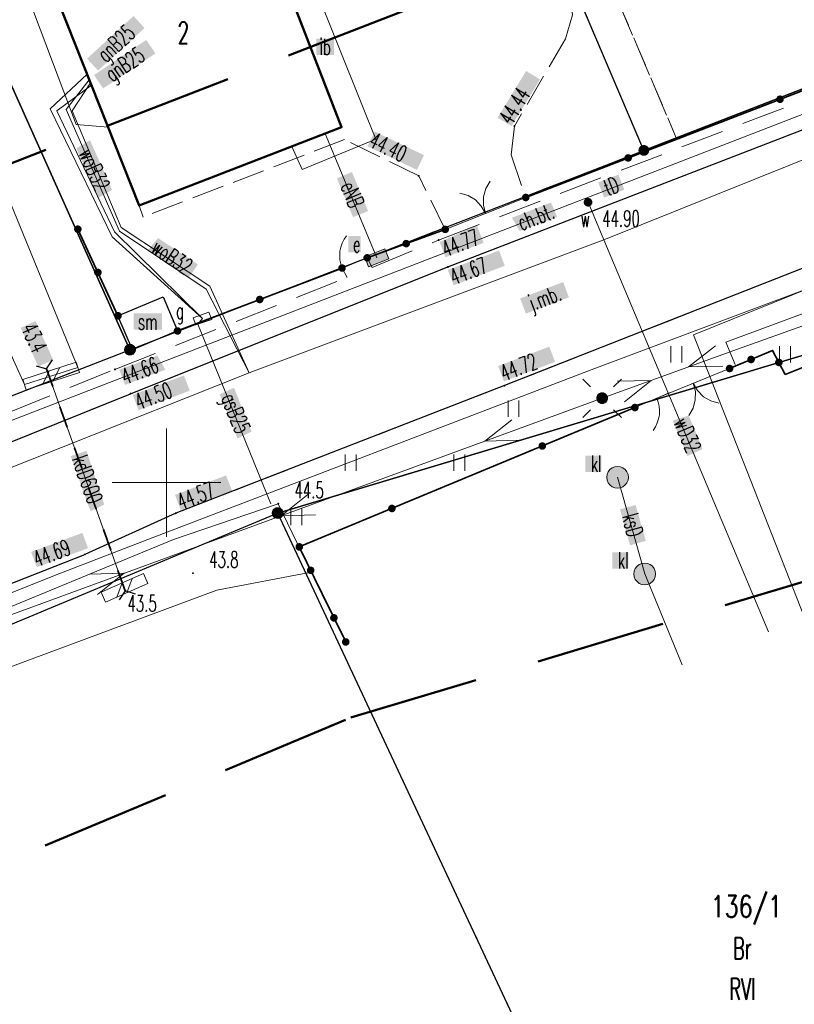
# Model space of a CAD drawing. Header units: millimetres. Extents: x 5507581 to 5508583, y 5765457 to 5766184.
# Tile 48 of 59: x 5508293 to 5508329, y 5765826 to 5765871. Entities that reach past the tile are written whole.
import ezdxf
from ezdxf.enums import TextEntityAlignment as Align

# ---------------------------------------------------------------- set-up
doc = ezdxf.new("R2010")
doc.units = ezdxf.units.MM
for name, pattern in [('PRZER1-1', [2, 1, -1]), ('PRZER2-1', [3, 2, -1]), ('PRZER3-1', [2, 1.5, -0.5]), ('Przerywana 42 __ __ __ __ __ __ __ __ __ __', [3, 2, -1])]:
    doc.linetypes.add(name, pattern=pattern)
doc.layers.get('0').update_dxf_attribs({"lineweight": 18})
for name, color, linetype, lineweight in [('EGBN', 7, 'Continuous', 18), ('EGBN_O', 7, 'Continuous', 18), ('EGBU', 7, 'Continuous', 50), ('EGDE', 122, 'Continuous', 18), ('EGDE_O', 7, 'Continuous', 18), ('EGPG', 7, 'Continuous', 18), ('GUPPRZ_O', 7, 'Continuous', 18), ('OTDI', 7, 'Continuous', 18), ('OTDI_O', 7, 'Continuous', 18), ('OTDM', 7, 'Continuous', 25), ('OTDM_O', 7, 'Continuous', 25), ('OTDN', 7, 'Continuous', 18), ('OTKC', 7, 'Continuous', 30), ('OTKC_O', 7, 'Continuous', 18), ('OTKJ', 7, 'Continuous', 30), ('OTKJ_O', 7, 'Continuous', 18), ('OTKK', 7, 'Continuous', 30), ('OTKR', 7, 'Continuous', 18), ('OTKU', 7, 'Continuous', 18), ('OTKZ', 7, 'Continuous', 25), ('OTOB', 7, 'Continuous', 18), ('OTOF', 7, 'Continuous', 18), ('OTOO', 7, 'Continuous', 35), ('OTRN', 7, 'Continuous', 13), ('OTRN_O', 7, 'Continuous', 13), ('OTRS', 7, 'Continuous', 13), ('OTRS_O', 7, 'Continuous', 13), ('OTZT', 7, 'Continuous', 18), ('Ramka sekcyjna', 7, 'Continuous', 18), ('SUEO', 7, 'Continuous', 18), ('ZAKRES', 24, 'Przerywana 42 __ __ __ __ __ __ __ __ __ __', 50)]:
    doc.layers.add(name, color=color, linetype=linetype, lineweight=lineweight)
for name, color, linetype, lineweight, true_color in [('EGKK', 7, 'Continuous', 18, 0x24bc24), ('EGKK_O', 7, 'Continuous', 18, 0x24bc24), ('EGUG', 7, 'Continuous', 18, 0x008000), ('EGUG_O', 7, 'Continuous', 18, 0x008000), ('SUEP', 1, 'Continuous', 18, 0xff0000), ('SUEP_O', 1, 'Continuous', 18, 0xff0000), ('SUES', 1, 'Continuous', 18, 0xff0000), ('SUES_O', 1, 'Continuous', 18, 0xff0000), ('SUGP', 7, 'Continuous', 18, 0xbfbf00), ('SUGP_O', 7, 'Continuous', 18, 0xbfbf00), ('SUGS', 7, 'Continuous', 18, 0xbfbf00), ('SUGS_O', 7, 'Continuous', 18, 0xbfbf00), ('SUKM', 7, 'Continuous', 18, 0x803300), ('SUKM_O', 7, 'Continuous', 18, 0x803300), ('SUKP', 7, 'Continuous', 18, 0x803300), ('SUKP_O', 7, 'Continuous', 18, 0x803300), ('SUTP', 7, 'Continuous', 18, 0xff9100), ('SUTP_O', 7, 'Continuous', 18, 0xff9100), ('SUWP', 5, 'Continuous', 18, 0x0000ff), ('SUWP_O', 5, 'Continuous', 18, 0x0000ff), ('SUWW', 5, 'Continuous', 18, 0x0000ff), ('SUWW_O', 5, 'Continuous', 18, 0x0000ff)]:
    doc.layers.add(name, color=color, linetype=linetype, lineweight=lineweight, true_color=true_color)
doc.styles.add('opisy', font='romans.shx', dxfattribs={"width": 0.6})

# ---------------------------------------------------------------- blocks, each defined once
blk = doc.blocks.new('D_GSPWPS1')
blk.add_hatch(color=0).paths.add_polyline_path([(-0.045, 0), (-0.043467, -0.011647), (-0.038971, -0.0225), (-0.03182, -0.03182), (-0.0225, -0.038971), (-0.011647, -0.043467), (0, -0.045), (0.011647, -0.043467), (0.0225, -0.038971), (0.03182, -0.03182), (0.038971, -0.0225), (0.043467, -0.011647), (0.045, 0), (0.043467, 0.011647), (0.038971, 0.0225), (0.03182, 0.03182), (0.0225, 0.038971), (0.011647, 0.043467), (0, 0.045), (-0.011647, 0.043467), (-0.0225, 0.038971), (-0.03182, 0.03182), (-0.038971, 0.0225), (-0.043467, 0.011647)])
blk = doc.blocks.new('D_GSPWPN1')
blk.add_hatch(color=0).paths.add_polyline_path([(-0.045, 0), (-0.043467, -0.011647), (-0.038971, -0.0225), (-0.03182, -0.03182), (-0.0225, -0.038971), (-0.011647, -0.043467), (0, -0.045), (0.011647, -0.043467), (0.0225, -0.038971), (0.03182, -0.03182), (0.038971, -0.0225), (0.043467, -0.011647), (0.045, 0), (0.043467, 0.011647), (0.038971, 0.0225), (0.03182, 0.03182), (0.0225, 0.038971), (0.011647, 0.043467), (0, 0.045), (-0.011647, 0.043467), (-0.0225, 0.038971), (-0.03182, 0.03182), (-0.038971, 0.0225), (-0.043467, 0.011647)])
blk = doc.blocks.new('D_GSSUTR1')
at = {"color": 0}
for points in [[(-0.25666, 0.36165), (-0.25666, -0.38835)], [(0.24334, -0.38835), (0.24334, 0.36165)]]:
    blk.add_lwpolyline(points, dxfattribs=at)
blk = doc.blocks.new('D_SUEP1')
at = {"color": 0}
blk.add_lwpolyline([(-0.75, -0.5), (0.75, 0), (-0.75, 0.5)], dxfattribs=at)
blk = doc.blocks.new('D_GUPELA2')
blk.add_hatch(color=0).paths.add_polyline_path([(-0.001087, 0.044987), (0.011881, 0.043403), (0.021281, 0.03965), (0.030065, 0.033482), (0.038133, 0.023893), (0.043117, 0.012881), (0.044986, 0.001113), (0.044323, -0.007777), (0.040557, -0.019497), (0.033417, -0.030138), (0.024849, -0.037517), (0.013788, -0.042836), (0.002013, -0.044955), (-0.00982, -0.043916), (-0.020466, -0.040077), (-0.029541, -0.033946), (-0.036867, -0.025804), (-0.04187, -0.01649), (-0.04461, -0.005909), (-0.044532, 0.006476), (-0.041285, 0.017903), (-0.034764, 0.028574), (-0.024479, 0.03776), (-0.013449, 0.042943)])
at = {"color": 0}
for points in [[(-0.883883, 0.883883), (-0.53033, 0.53033)], [(0.883883, 0.883883), (0.53033, 0.53033)], [(-0.883883, -0.883883), (-0.53033, -0.53033)], [(0.883883, -0.883883), (0.53033, -0.53033)]]:
    blk.add_lwpolyline(points, dxfattribs=at)
blk = doc.blocks.new('D_GUPESE1')
at = {"true_color": 0xffffff}
blk.add_hatch(color=7, dxfattribs=at).paths.add_polyline_path([(-0.5, -0.25), (0.5, -0.25), (0.5, 0.25), (-0.5, 0.25)])
at = {"color": 0}
blk.add_lwpolyline([(-0.5, -0.25), (-0.5, 0.25), (0.5, 0.25), (0.5, -0.25)], close=True, dxfattribs=at)
blk = doc.blocks.new('D_GUPWZA1')
blk.add_hatch(color=0).paths.add_polyline_path([(-0.2, 0), (-0.193185, -0.051764), (-0.173205, -0.1), (-0.141421, -0.141421), (-0.1, -0.173205), (-0.051764, -0.193185), (0, -0.2), (0.051764, -0.193185), (0.1, -0.173205), (0.141421, -0.141421), (0.173205, -0.1), (0.193185, -0.051764), (0.2, 0), (0.193185, 0.051764), (0.173205, 0.1), (0.141421, 0.141421), (0.1, 0.173205), (0.051764, 0.193185), (0, 0.2), (-0.051764, 0.193185), (-0.1, 0.173205), (-0.141421, 0.141421), (-0.173205, 0.1), (-0.193185, 0.051764)])
blk = doc.blocks.new('D_GUPKOL1')
at = {"true_color": 0xffffff}
blk.add_hatch(color=7, dxfattribs=at).paths.add_polyline_path([(-0.5, 0), (-0.482963, -0.12941), (-0.433013, -0.25), (-0.353553, -0.353553), (-0.25, -0.433013), (-0.12941, -0.482963), (0, -0.5), (0.12941, -0.482963), (0.25, -0.433013), (0.353553, -0.353553), (0.433013, -0.25), (0.482963, -0.12941), (0.5, 0), (0.482963, 0.12941), (0.433013, 0.25), (0.353553, 0.353553), (0.25, 0.433013), (0.12941, 0.482963), (0, 0.5), (-0.12941, 0.482963), (-0.25, 0.433013), (-0.353553, 0.353553), (-0.433013, 0.25), (-0.482963, 0.12941)])
at = {"color": 0}
blk.add_lwpolyline([(0, 0.5), (0.12941, 0.482963), (0.25, 0.433013), (0.353553, 0.353553), (0.433013, 0.25), (0.482963, 0.12941), (0.5, 0), (0.482963, -0.12941), (0.433013, -0.25), (0.353553, -0.353553), (0.25, -0.433013), (0.12941, -0.482963), (0, -0.5), (-0.12941, -0.482963), (-0.25, -0.433013), (-0.353553, -0.353553), (-0.433013, -0.25), (-0.482963, -0.12941), (-0.5, 0), (-0.482963, 0.12941), (-0.433013, 0.25), (-0.353553, 0.353553), (-0.25, 0.433013), (-0.12941, 0.482963)], close=True, dxfattribs=at)
blk = doc.blocks.new('D_GUPELA1')
at = {"true_color": 0xffffff}
blk.add_hatch(color=7, dxfattribs=at).paths.add_polyline_path([(-0.25, 0), (-0.241481, -0.064705), (-0.216506, -0.125), (-0.176777, -0.176777), (-0.125, -0.216506), (-0.064705, -0.241481), (0, -0.25), (0.064705, -0.241481), (0.125, -0.216506), (0.176777, -0.176777), (0.216506, -0.125), (0.241481, -0.064705), (0.25, 0), (0.241481, 0.064705), (0.216506, 0.125), (0.176777, 0.176777), (0.125, 0.216506), (0.064705, 0.241481), (0, 0.25), (-0.064705, 0.241481), (-0.125, 0.216506), (-0.176777, 0.176777), (-0.216506, 0.125), (-0.241481, 0.064705)])
at = {"color": 0}
blk.add_lwpolyline([(0, 0.25), (0.064705, 0.241481), (0.125, 0.216506), (0.176777, 0.176777), (0.216506, 0.125), (0.241481, 0.064705), (0.25, 0), (0.241481, -0.064705), (0.216506, -0.125), (0.176777, -0.176777), (0.125, -0.216506), (0.064705, -0.241481), (0, -0.25), (-0.064705, -0.241481), (-0.125, -0.216506), (-0.176777, -0.176777), (-0.216506, -0.125), (-0.241481, -0.064705), (-0.25, 0), (-0.241481, 0.064705), (-0.216506, 0.125), (-0.176777, 0.176777), (-0.125, 0.216506), (-0.064705, 0.241481)], close=True, dxfattribs=at)
blk = doc.blocks.new('D_KOLO')
blk.add_hatch(color=0).paths.add_polyline_path([(-0.175, 0), (-0.169037, -0.045293), (-0.151554, -0.0875), (-0.123744, -0.123744), (-0.0875, -0.151554), (-0.045293, -0.169037), (0, -0.175), (0.045293, -0.169037), (0.0875, -0.151554), (0.123744, -0.123744), (0.151554, -0.0875), (0.169037, -0.045293), (0.175, 0), (0.169037, 0.045293), (0.151554, 0.0875), (0.123744, 0.123744), (0.0875, 0.151554), (0.045293, 0.169037), (0, 0.175), (-0.045293, 0.169037), (-0.0875, 0.151554), (-0.123744, 0.123744), (-0.151554, 0.0875), (-0.169037, 0.045293)])
blk = doc.blocks.new('D_GSLKOG1')
blk.add_hatch(color=0).paths.add_polyline_path([(-0.175, 0), (-0.169037, -0.045293), (-0.151554, -0.0875), (-0.123744, -0.123744), (-0.0875, -0.151554), (-0.045293, -0.169037), (0, -0.175), (0.045293, -0.169037), (0.0875, -0.151554), (0.123744, -0.123744), (0.151554, -0.0875), (0.169037, -0.045293), (0.175, 0), (0.169037, 0.045293), (0.151554, 0.0875), (0.123744, 0.123744), (0.0875, 0.151554), (0.045293, 0.169037), (0, 0.175), (-0.045293, 0.169037), (-0.0875, 0.151554), (-0.123744, 0.123744), (-0.151554, 0.0875), (-0.169037, 0.045293)])
blk = doc.blocks.new('D_GSLKBR1')
at = {"color": 0}
for points in [[(1.299038, 0.75), (1.06066, 0.43934), (0.75, 0.200962), (0.388229, 0.051111), (0, 0)], [(0, 0), (0.388229, -0.051111), (0.75, -0.200962), (1.06066, -0.43934), (1.299038, -0.75)]]:
    blk.add_lwpolyline(points, dxfattribs=at)
blk = doc.blocks.new('D_GSLKFU1')
at = {"color": 0}
blk.add_lwpolyline([(0, 0), (-0.012833, -0.195789), (-0.051111, -0.388229), (-0.114181, -0.574025), (-0.200962, -0.75), (-0.30997, -0.913142), (-0.43934, -1.06066), (-0.586858, -1.19003), (-0.75, -1.299038)], dxfattribs=at)
blk = doc.blocks.new('D_ODTN_1')
at = {"color": 0}
for points in [[(-0.5, -0.25), (0, 0.25)], [(0, -0.25), (0.5, 0.25)]]:
    blk.add_lwpolyline(points, dxfattribs=at)
blk = doc.blocks.new('D_GSLDSO2')
at = {"color": 0}
blk.add_lwpolyline([(0, 0.25), (0, -0.25)], dxfattribs=at)
blk = doc.blocks.new('D_GSLIPS1')
at = {"color": 0}
blk.add_lwpolyline([(-0.3, -0.4), (0, 0), (-0.3, 0.4)], dxfattribs=at)
blk = doc.blocks.new('D_GSLIPS2')
at = {"color": 0}
blk.add_lwpolyline([(0.3, 0.4), (0, 0), (0.3, -0.4)], dxfattribs=at)
blk = doc.blocks.new('D_GEPPGD1_1')
at = {"true_color": 0xffffff}
blk.add_hatch(color=7, dxfattribs=at).paths.add_polyline_path([(0, -0.25), (0.077254, -0.237764), (0.146946, -0.202254), (0.202254, -0.146946), (0.237764, -0.077254), (0.25, 0), (0.237764, 0.077254), (0.202254, 0.146946), (0.146946, 0.202254), (0.077254, 0.237764), (0, 0.25), (-0.077254, 0.237764), (-0.146946, 0.202254), (-0.202254, 0.146946), (-0.237764, 0.077254), (-0.25, 0), (-0.237764, -0.077254), (-0.202254, -0.146946), (-0.146946, -0.202254), (-0.077254, -0.237764)])
at = {"color": 0}
blk.add_lwpolyline([(0, 0.25), (0.077254, 0.237764), (0.146946, 0.202254), (0.202254, 0.146946), (0.237764, 0.077254), (0.25, 0), (0.237764, -0.077254), (0.202254, -0.146946), (0.146946, -0.202254), (0.077254, -0.237764), (0, -0.25), (-0.077254, -0.237764), (-0.146946, -0.202254), (-0.202254, -0.146946), (-0.237764, -0.077254), (-0.25, 0), (-0.237764, 0.077254), (-0.202254, 0.146946), (-0.146946, 0.202254), (-0.077254, 0.237764)], close=True, dxfattribs=at)
blk = doc.blocks.new('D_GEPPGD1_2')
at = {"true_color": 0xffffff}
blk.add_hatch(color=7, dxfattribs=at).paths.add_polyline_path([(0, -0.25), (0.077254, -0.237764), (0.146946, -0.202254), (0.202254, -0.146946), (0.237764, -0.077254), (0.25, 0), (0.237764, 0.077254), (0.202254, 0.146946), (0.146946, 0.202254), (0.077254, 0.237764), (0, 0.25), (-0.077254, 0.237764), (-0.146946, 0.202254), (-0.202254, 0.146946), (-0.237764, 0.077254), (-0.25, 0), (-0.237764, -0.077254), (-0.202254, -0.146946), (-0.146946, -0.202254), (-0.077254, -0.237764)])
blk.add_hatch(color=0).paths.add_polyline_path([(0, -0.045), (0.013906, -0.042798), (0.02645, -0.036406), (0.036406, -0.02645), (0.042798, -0.013906), (0.045, 0), (0.042798, 0.013906), (0.036406, 0.02645), (0.02645, 0.036406), (0.013906, 0.042798), (0, 0.045), (-0.013906, 0.042798), (-0.02645, 0.036406), (-0.036406, 0.02645), (-0.042798, 0.013906), (-0.045, 0), (-0.042798, -0.013906), (-0.036406, -0.02645), (-0.02645, -0.036406), (-0.013906, -0.042798)])

msp = doc.modelspace()

# ---------------------------------------------------------------- hatches: boundary and pattern name
at = {"layer": 'OTDI_O', "true_color": 0xffffff}
msp.add_hatch(color=7, dxfattribs=at).paths.add_polyline_path([(5508306.912, 5765869.706), (5508306.912, 5765870.456), (5508307.712, 5765870.456), (5508307.712, 5765869.706)], flags=0)
at = {"layer": 'OTDM_O', "true_color": 0xffffff}
msp.add_hatch(color=7, dxfattribs=at).paths.add_polyline_path([(5508298.49, 5765857.045), (5508298.49, 5765857.795), (5508299.79, 5765857.795), (5508299.79, 5765857.045)], flags=0)
at = {"layer": 'OTKC_O', "true_color": 0xffffff}
msp.add_hatch(color=7, dxfattribs=at).paths.add_polyline_path([(5508315.915, 5765862.207), (5508317.711, 5765862.91), (5508318.003, 5765862.244), (5508316.273, 5765861.591)])
at = {"layer": 'OTKJ_O', "true_color": 0xffffff}
msp.add_hatch(color=7, dxfattribs=at).paths.add_polyline_path([(5508316.292, 5765858.489), (5508318.273, 5765859.244), (5508318.54, 5765858.543), (5508316.559, 5765857.788)], flags=0)
at = {"layer": 'OTRN_O', "true_color": 0xffffff}
msp.add_hatch(color=7, dxfattribs=at).paths.add_polyline_path([(5508293.29, 5765857.136), (5508293.973, 5765857.445), (5508294.782, 5765855.66), (5508294.099, 5765855.35)], flags=0)
at = {"layer": 'OTRS_O', "true_color": 0xffffff}
for points in [[(5508315.256, 5765866.818), (5508316.567, 5765868.97), (5508317.208, 5765868.58), (5508315.897, 5765866.428)], [(5508309.267, 5765865.5), (5508309.59, 5765866.177), (5508311.864, 5765865.09), (5508311.54, 5765864.413)], [(5508312.965, 5765859.798), (5508315.32, 5765860.695), (5508315.587, 5765859.994), (5508313.232, 5765859.097)], [(5508315.279, 5765855.37), (5508317.634, 5765856.267), (5508317.901, 5765855.567), (5508315.546, 5765854.67)], [(5508298.452, 5765854.042), (5508300.807, 5765854.939), (5508301.074, 5765854.238), (5508298.719, 5765853.341)], [(5508300.396, 5765849.437), (5508302.751, 5765850.334), (5508303.018, 5765849.634), (5508300.663, 5765848.737)], [(5508293.768, 5765846.807), (5508296.131, 5765847.684), (5508296.392, 5765846.981), (5508294.029, 5765846.104)]]:
    msp.add_hatch(color=7, dxfattribs=at).paths.add_polyline_path(points, flags=0)
for points in [[(5508312.586, 5765861.088), (5508314.3, 5765861.854), (5508314.611, 5765861.053), (5508312.853, 5765860.387)], [(5508297.829, 5765855.207), (5508299.583, 5765855.857), (5508299.951, 5765855.201), (5508298.096, 5765854.506)]]:
    msp.add_hatch(color=7, dxfattribs=at).paths.add_polyline_path(points)
at = {"layer": 'SUEP_O', "true_color": 0xffffff}
msp.add_hatch(color=7, dxfattribs=at).paths.add_polyline_path([(5508307.852, 5765864.023), (5508308.545, 5765864.311), (5508309.288, 5765862.519), (5508308.596, 5765862.232)], flags=0)
at = {"layer": 'SUES_O', "true_color": 0xffffff}
msp.add_hatch(color=7, dxfattribs=at).paths.add_polyline_path([(5508308.38, 5765860.61), (5508308.38, 5765861.36), (5508308.94, 5765861.36), (5508308.94, 5765860.61)], flags=0)
at = {"layer": 'SUGP_O', "true_color": 0xffffff}
for points in [[(5508296.346, 5765869.542), (5508298.485, 5765871.5), (5508298.992, 5765870.947), (5508296.853, 5765868.989)], [(5508296.666, 5765868.784), (5508299.073, 5765870.401), (5508299.492, 5765869.779), (5508297.085, 5765868.161)]]:
    msp.add_hatch(color=7, dxfattribs=at).paths.add_polyline_path(points, flags=0)
msp.add_hatch(color=7, dxfattribs=at).paths.add_polyline_path([(5508302.455, 5765854.071), (5508303.111, 5765854.371), (5508303.92, 5765852.349), (5508303.273, 5765852.041)])
at = {"layer": 'SUKM_O', "true_color": 0xffffff}
for points in [[(5508319.29, 5765850.497), (5508319.29, 5765851.247), (5508320.03, 5765851.247), (5508320.03, 5765850.497)], [(5508320.541, 5765846.043), (5508320.541, 5765846.793), (5508321.281, 5765846.793), (5508321.281, 5765846.043)]]:
    msp.add_hatch(color=7, dxfattribs=at).paths.add_polyline_path(points, flags=0)
at = {"layer": 'SUKP_O', "true_color": 0xffffff}
msp.add_hatch(color=7, dxfattribs=at).paths.add_polyline_path([(5508295.592, 5765851.219), (5508296.319, 5765851.466), (5508297.134, 5765848.991), (5508296.507, 5765848.681)])
msp.add_hatch(color=7, dxfattribs=at).paths.add_polyline_path([(5508320.891, 5765848.768), (5508321.613, 5765848.971), (5508322.078, 5765847.315), (5508321.356, 5765847.112)], flags=0)
at = {"layer": 'SUTP_O', "true_color": 0xffffff}
msp.add_hatch(color=7, dxfattribs=at).paths.add_polyline_path([(5508319.889, 5765863.835), (5508320.821, 5765864.196), (5508321.092, 5765863.497), (5508320.16, 5765863.136)], flags=0)
at = {"layer": 'SUWP_O', "true_color": 0xffffff}
for points in [[(5508295.855, 5765865.409), (5508296.48, 5765865.782), (5508297.495, 5765863.489), (5508296.863, 5765863.12)], [(5508299.137, 5765860.705), (5508299.619, 5765861.27), (5508301.447, 5765860.057), (5508301.036, 5765859.443)], [(5508323.321, 5765852.862), (5508324.059, 5765853.094), (5508324.699, 5765851.547), (5508324, 5765851.228)]]:
    msp.add_hatch(color=7, dxfattribs=at).paths.add_polyline_path(points)

# ---------------------------------------------------------------- linework, layer by layer
at = {"layer": 'EGBN', "color": 7, "linetype": 'Continuous', "lineweight": 18}
msp.add_lwpolyline([(5508303.698, 5765877.649), (5508308.07, 5765866.38), (5508298.74, 5765862.77), (5508294.309, 5765873.971)], close=True, dxfattribs=at)
at = {"layer": 'EGBU', "color": 18, "linetype": 'Continuous', "lineweight": 50, "true_color": 0x0a0909}
msp.add_lwpolyline([(5508292.47, 5765878.62), (5508301.89, 5765882.31), (5508308.07, 5765866.38), (5508298.74, 5765862.77)], close=True, dxfattribs=at)
at = {"layer": 'EGDE', "linetype": 'Continuous', "lineweight": 30}
for points in [[(5508222.567, 5766013.402), (5508270.966, 5765902.119), (5508292.719, 5765853.944), (5508298.32, 5765856.123), (5508276.147, 5765905.639), (5508300.19, 5765916.51), (5508325.252, 5765927.843), (5508307.105, 5765967.987), (5508254.338, 5766098.031), (5508251.092, 5766091.494)], [(5508300.19, 5765916.51), (5508325.252, 5765927.843), (5508330.321, 5765916.636), (5508348.419, 5765875.58), (5508321.99, 5765865.31)], [(5508300.19, 5765916.51), (5508276.147, 5765905.639), (5508298.32, 5765856.123), (5508321.99, 5765865.31)], [(5508343.95, 5765821.021), (5508321.935, 5765812.673), (5508305.125, 5765848.597), (5508330.508, 5765856.223)], [(5508305.125, 5765848.597), (5508265.671, 5765832.107), (5508276.017, 5765807.157), (5508282.978, 5765791.953), (5508321.935, 5765812.673)]]:
    msp.add_lwpolyline(points, close=True, dxfattribs=at)
msp.add_lwpolyline([(5508254.331, 5765838.068), (5508292.719, 5765853.944), (5508298.32, 5765856.123), (5508321.99, 5765865.31), (5508348.419, 5765875.58), (5508395.627, 5765894.19), (5508428.532, 5765907.5), (5508447.448, 5765915.316), (5508454.684, 5765918.203), (5508456.081, 5765918.745), (5508462.108, 5765909.431), (5508460.307, 5765908.55), (5508450.901, 5765903.922), (5508430.391, 5765895.379), (5508423.335, 5765892.456), (5508399.499, 5765882.405), (5508398.59, 5765883.645), (5508368.18, 5765870.92), (5508363.55, 5765869.09), (5508349.431, 5765863.582), (5508330.508, 5765856.223), (5508305.125, 5765848.597), (5508265.671, 5765832.107), (5508222.398, 5765814.258)], dxfattribs=at)
at = {"layer": 'EGKK', "color": 82, "linetype": 'PRZER3-1', "lineweight": 18, "true_color": 0x24bc24}
for points in [[(5508302.209, 5765911.767), (5508325.252, 5765927.843), (5508330.321, 5765916.636), (5508336.769, 5765902.005), (5508312.266, 5765892.234), (5508323.484, 5765865.894), (5508321.99, 5765865.31)], [(5508270.966, 5765902.119), (5508277.11, 5765903.487), (5508298.32, 5765856.123), (5508292.719, 5765853.944)], [(5508266.783, 5765727.811), (5508244.29, 5765710.75), (5508216.582, 5765753.857), (5508203.288, 5765776.498), (5508225.795, 5765786.088), (5508231.205, 5765788.141), (5508242.973, 5765792.656), (5508262.267, 5765800.059), (5508276.017, 5765807.157), (5508282.978, 5765791.953), (5508321.935, 5765812.673), (5508305.125, 5765848.597), (5508330.508, 5765856.223), (5508343.95, 5765821.021), (5508344.402, 5765820.091), (5508347.709, 5765813.265), (5508352.964, 5765797.682), (5508335.473, 5765783.725), (5508312.802, 5765766.029), (5508299.561, 5765754.791), (5508288.748, 5765745.775), (5508276.287, 5765735.597)], [(5508305.125, 5765848.597), (5508321.935, 5765812.673), (5508282.978, 5765791.953), (5508276.017, 5765807.157), (5508265.671, 5765832.107)]]:
    msp.add_lwpolyline(points, close=True, dxfattribs=at)
at = {"layer": 'EGUG', "color": 96, "linetype": 'PRZER1-1', "lineweight": 18, "true_color": 0x008000}
for points in [[(5508302.209, 5765911.767), (5508325.252, 5765927.843), (5508330.321, 5765916.636), (5508336.769, 5765902.005), (5508312.266, 5765892.234), (5508323.484, 5765865.894), (5508321.99, 5765865.31)], [(5508277.11, 5765903.487), (5508276.147, 5765905.639), (5508300.19, 5765916.51), (5508302.209, 5765911.767), (5508321.99, 5765865.31), (5508298.32, 5765856.123)], [(5508270.966, 5765902.119), (5508277.11, 5765903.487), (5508298.32, 5765856.123), (5508292.719, 5765853.944)], [(5508336.769, 5765902.005), (5508348.419, 5765875.58), (5508323.484, 5765865.894), (5508312.266, 5765892.234)], [(5508266.783, 5765727.811), (5508244.29, 5765710.75), (5508216.582, 5765753.857), (5508203.288, 5765776.498), (5508225.795, 5765786.088), (5508231.205, 5765788.141), (5508242.973, 5765792.656), (5508262.267, 5765800.059), (5508276.017, 5765807.157), (5508282.978, 5765791.953), (5508321.935, 5765812.673), (5508305.125, 5765848.597), (5508330.508, 5765856.223), (5508343.95, 5765821.021), (5508344.402, 5765820.091), (5508347.709, 5765813.265), (5508352.964, 5765797.682), (5508335.473, 5765783.725), (5508312.802, 5765766.029), (5508299.561, 5765754.791), (5508288.748, 5765745.775), (5508276.287, 5765735.597)], [(5508305.125, 5765848.597), (5508321.935, 5765812.673), (5508282.978, 5765791.953), (5508276.017, 5765807.157), (5508265.671, 5765832.107)]]:
    msp.add_lwpolyline(points, close=True, dxfattribs=at)
for points in [[(5508254.331, 5765838.068), (5508292.719, 5765853.944), (5508298.32, 5765856.123), (5508321.99, 5765865.31), (5508323.484, 5765865.894), (5508348.419, 5765875.58), (5508395.627, 5765894.19), (5508428.532, 5765907.5)], [(5508398.59, 5765883.645), (5508368.18, 5765870.92), (5508363.55, 5765869.09), (5508349.431, 5765863.582), (5508330.508, 5765856.223), (5508305.125, 5765848.597), (5508265.671, 5765832.107), (5508222.398, 5765814.258)]]:
    msp.add_lwpolyline(points, dxfattribs=at)
at = {"layer": 'OTDI', "color": 7, "linetype": 'Continuous', "lineweight": 18}
msp.add_lwpolyline([(5508305.77, 5765865.49), (5508306.25, 5765864.43), (5508309.65, 5765865.82), (5508309.22, 5765866.89), (5508306.06, 5765874.8), (5508304.974, 5765874.36), (5508308.07, 5765866.38)], close=True, dxfattribs=at)
at = {"layer": 'OTDM', "color": 7, "linetype": 'Continuous', "lineweight": 25}
msp.add_lwpolyline([(5508297.77, 5765857.69), (5508299.85, 5765858.56), (5508300.51, 5765856.99), (5508298.44, 5765856.12)], close=True, dxfattribs=at)
at = {"layer": 'OTDN', "color": 7, "linetype": 'Continuous', "lineweight": 18}
for points in [[(5508295.843, 5765855.548), (5508293.393, 5765854.758)], [(5508295.997, 5765855.072), (5508293.547, 5765854.282)], [(5508296.999, 5765844.949), (5508298.939, 5765845.809)], [(5508297.201, 5765844.491), (5508299.141, 5765845.351)]]:
    msp.add_lwpolyline(points, dxfattribs=at)
at = {"layer": 'OTKC', "color": 7, "linetype": 'PRZER2-1', "lineweight": 18}
for points in [[(5508297.63, 5765855.22), (5508308.33, 5765859.46), (5508308.09, 5765859.89), (5508309.25, 5765860.36), (5508309.47, 5765859.91), (5508312.54, 5765861.18), (5508333.96, 5765869.38)], [(5508334.54, 5765868.29), (5508312.97, 5765859.94), (5508298.35, 5765854.1)], [(5508298.35, 5765854.1), (5508271.03, 5765843.09), (5508270.55, 5765844.2), (5508297.63, 5765855.22)]]:
    msp.add_lwpolyline(points, dxfattribs=at)
at = {"layer": 'OTKJ', "color": 7, "linetype": 'PRZER3-1', "lineweight": 18}
for points in [[(5508334.54, 5765868.29), (5508312.97, 5765859.94), (5508298.35, 5765854.1)], [(5508300.43, 5765848.59), (5508315.57, 5765854.47), (5508336.54, 5765862.72)], [(5508271.03, 5765843.09), (5508298.35, 5765854.1)], [(5508300.43, 5765848.59), (5508296.24, 5765846.69), (5508273.27, 5765837.66)]]:
    msp.add_lwpolyline(points, dxfattribs=at)
at = {"layer": 'OTKK', "color": 7, "linetype": 'Continuous'}
for points in [[(5508298.35, 5765854.1), (5508312.97, 5765859.94), (5508334.54, 5765868.29)], [(5508336.54, 5765862.72), (5508315.57, 5765854.47), (5508300.43, 5765848.59), (5508296.24, 5765846.69)], [(5508271.03, 5765843.09), (5508298.35, 5765854.1)], [(5508273.27, 5765837.66), (5508296.24, 5765846.69)]]:
    msp.add_lwpolyline(points, dxfattribs=at)
at = {"layer": 'OTKR', "color": 7, "linetype": 'Continuous', "lineweight": 18}
for points in [[(5508291.26, 5765866.68), (5508295.92, 5765855.31), (5508293.47, 5765854.52), (5508288.71, 5765865.03)], [(5508306.67, 5765845.88), (5508305.15, 5765849.03), (5508300.32, 5765847.38), (5508269.32, 5765834.57), (5508270.14, 5765833.08), (5508302.33, 5765845.04)]]:
    msp.add_lwpolyline(points, close=True, dxfattribs=at)
at = {"layer": 'OTKU', "color": 7, "linetype": 'PRZER3-1', "lineweight": 18}
msp.add_lwpolyline([(5508312.84, 5765861.67), (5508311.62, 5765864.14), (5508308.21, 5765865.81), (5508298.93, 5765862.24), (5508298.74, 5765862.77), (5508308.07, 5765866.38), (5508302.282, 5765881.304), (5508303.48, 5765881.76), (5508308.45, 5765883.72), (5508313.83, 5765882.92), (5508315.91, 5765880.53), (5508318.55, 5765872.64), (5508318.7, 5765871.56), (5508318.38, 5765870.45), (5508316.03, 5765866.43), (5508315.88, 5765865.11), (5508316.55, 5765863.14)], close=True, dxfattribs=at)
at = {"layer": 'OTKZ', "color": 7, "linetype": 'PRZER1-1', "lineweight": 35}
msp.add_lwpolyline([(5508298.1, 5765845.01), (5508294.48, 5765855.24)], dxfattribs=at)
at = {"layer": 'OTOB', "color": 7, "linetype": 'Continuous', "lineweight": 18}
for points in [[(5508316.55, 5765863.14), (5508312.84, 5765861.67)], [(5508322.59, 5765853.9), (5508325.94, 5765855.26)]]:
    msp.add_lwpolyline(points, dxfattribs=at)
at = {"layer": 'OTOF', "color": 7, "linetype": 'Continuous', "lineweight": 18}
for points in [[(5508309.25, 5765860.36), (5508308.09, 5765859.89)], [(5508321.58, 5765853.46), (5508322.59, 5765853.9)]]:
    msp.add_lwpolyline(points, dxfattribs=at)
at = {"layer": 'OTOO', "color": 7, "linetype": 'Continuous', "lineweight": 35}
for points in [[(5508316.55, 5765863.14), (5508332.98, 5765869.49)], [(5508295.92, 5765861.68), (5508297.77, 5765857.69)], [(5508309.25, 5765860.36), (5508312.84, 5765861.67)], [(5508300.51, 5765856.99), (5508308.09, 5765859.89)], [(5508325.94, 5765855.26), (5508327.92, 5765856.09), (5508328.5, 5765854.99), (5508336.03, 5765857.99)], [(5508306.12, 5765847.04), (5508321.58, 5765853.46)], [(5508308.26, 5765842.66), (5508307.17, 5765844.88), (5508306.12, 5765847.04)]]:
    msp.add_lwpolyline(points, dxfattribs=at)
at = {"layer": 'OTZT', "color": 7, "linetype": 'PRZER2-1', "lineweight": 18}
for points in [[(5508300.43, 5765848.59), (5508315.57, 5765854.47), (5508336.54, 5765862.72)], [(5508346.56, 5765862.25), (5508342.82, 5765860.68), (5508336.95, 5765858.42), (5508336.54, 5765859.58), (5508335.57, 5765859.26), (5508336.03, 5765857.99), (5508328.5, 5765854.99), (5508327.92, 5765856.09), (5508325.94, 5765855.26), (5508322.59, 5765853.9), (5508321.58, 5765853.46), (5508306.12, 5765847.04)]]:
    msp.add_lwpolyline(points, dxfattribs=at)
at = {"layer": 'Ramka sekcyjna', "color": 7, "linetype": 'Continuous', "lineweight": 18, "flags": 128}
for points in [[(5508300, 5765847.5), (5508300, 5765852.5)], [(5508302.5, 5765850), (5508297.5, 5765850)]]:
    msp.add_lwpolyline(points, dxfattribs=at)
at = {"layer": 'SUEP', "color": 1, "linetype": 'Continuous', "lineweight": 18, "true_color": 0xff0000}
for points in [[(5508326.31, 5765856.15), (5508349.78, 5765864.54), (5508395.75, 5765883.24), (5508423.6, 5765894.6), (5508450.09, 5765905.14)], [(5508307.3, 5765866.12), (5508309.69, 5765860.36)], [(5508320.07, 5765853.89), (5508326.31, 5765856.15)], [(5508320.07, 5765853.89), (5508283.27, 5765840.41)]]:
    msp.add_lwpolyline(points, dxfattribs=at)
at = {"layer": 'SUGP', "color": 52, "linetype": 'Continuous', "lineweight": 18, "true_color": 0xbfbf00}
for points in [[(5508399.848, 5765884.164), (5508399.091, 5765885.807), (5508395.423, 5765884.342), (5508375.973, 5765876.673), (5508373.05, 5765875.465), (5508355.908, 5765868.78), (5508351.605, 5765867.09), (5508346.851, 5765865.461), (5508344.646, 5765864.8), (5508339.513, 5765862.681), (5508319.558, 5765855.201), (5508299.339, 5765847.464), (5508295.046, 5765845.795), (5508283.231, 5765841.082), (5508264.906, 5765833.64)], [(5508301.662, 5765857.563), (5508297.5, 5765861.33), (5508294.64, 5765867.23), (5508296.343, 5765868.83)], [(5508296.545, 5765868.319), (5508294.95, 5765867.14), (5508297.61, 5765861.55), (5508301.662, 5765857.563)], [(5508304.81, 5765849.02), (5508301.45, 5765857.3), (5508301.662, 5765857.563)]]:
    msp.add_lwpolyline(points, dxfattribs=at)
at = {"layer": 'SUGS', "color": 52, "linetype": 'Continuous', "lineweight": 18, "true_color": 0xbfbf00}
msp.add_lwpolyline([(5508301.35, 5765857.27), (5508302.09, 5765857.52), (5508301.96, 5765857.85), (5508301.24, 5765857.6)], close=True, dxfattribs=at)
at = {"layer": 'SUKP', "color": 36, "linetype": 'Continuous', "lineweight": 18, "true_color": 0x803300}
for points in [[(5508292.41, 5765881.51), (5508290.86, 5765879.7), (5508295.85, 5765866.5), (5508297.313, 5765866.378)], [(5508294.48, 5765855.24), (5508298.1, 5765845.01)], [(5508320.78, 5765850.247), (5508322.031, 5765845.793), (5508323.752, 5765841.607)]]:
    msp.add_lwpolyline(points, dxfattribs=at)
at = {"layer": 'SUTP', "color": 30, "linetype": 'Continuous', "lineweight": 18, "true_color": 0xff9100}
for points in [[(5508456.369, 5765918.152), (5508455.545, 5765917.787), (5508452.709, 5765915.851), (5508437.961, 5765908.911), (5508424.981, 5765903.672), (5508412.938, 5765898.939), (5508393.33, 5765891.89), (5508349.59, 5765874.85), (5508291.45, 5765852.33)], [(5508351.99, 5765867.99), (5508324.282, 5765856.807), (5508329.357, 5765843.859)], [(5508341.97, 5765862.48), (5508325.76, 5765856.47), (5508326.19, 5765855.45)]]:
    msp.add_lwpolyline(points, dxfattribs=at)
at = {"layer": 'SUWP', "color": 5, "linetype": 'Continuous', "lineweight": 18, "true_color": 0x0000ff}
for points in [[(5508181.23, 5765805.091), (5508223.37, 5765822.88), (5508253.48, 5765835.02), (5508253.828, 5765835.159), (5508260.58, 5765837.85), (5508303.81, 5765855.06), (5508320.146, 5765861.189), (5508382.66, 5765886.34), (5508424.619, 5765902.373), (5508431.875, 5765905.567), (5508453.13, 5765914.86), (5508484.684, 5765925.22)], [(5508296.448, 5765868.565), (5508295.38, 5765867.2), (5508297.84, 5765861.59), (5508301.83, 5765858.91), (5508303.81, 5765855.06)], [(5508303.81, 5765855.06), (5508302, 5765859.06), (5508297.92, 5765861.76), (5508295.66, 5765867.14), (5508296.506, 5765868.418)], [(5508320.146, 5765861.189), (5508319.42, 5765862.92)], [(5508327.726, 5765843.123), (5508320.146, 5765861.189)]]:
    msp.add_lwpolyline(points, dxfattribs=at)
at = {"layer": 'ZAKRES', "color": 7, "ltscale": 3}
msp.add_lwpolyline([(5508226.241, 5765805.029), (5508269.505, 5765822.873), (5508308.5, 5765839.172), (5508333.763, 5765846.762), (5508353.061, 5765854.266), (5508367.204, 5765859.784), (5508371.947, 5765861.659), (5508395.184, 5765871.382), (5508396.106, 5765870.125), (5508427.191, 5765883.231), (5508434.226, 5765886.146), (5508455.032, 5765894.813), (5508488.311, 5765909.602), (5508474.883, 5765937.038), (5508443.687, 5765924.579), (5508424.748, 5765916.754), (5508391.919, 5765903.474), (5508344.776, 5765884.89), (5508288.998, 5765863.224), (5508250.494, 5765847.3)], dxfattribs=at)

# ---------------------------------------------------------------- block references
at = {"layer": 'EGPG', "color": 7, "linetype": 'Continuous', "lineweight": 18}
for name, p in [('D_GEPPGD1_2', (5508321.99, 5765865.31)), ('D_GEPPGD1_1', (5508298.32, 5765856.123)), ('D_GEPPGD1_1', (5508305.125, 5765848.597))]:
    msp.add_blockref(name, p, dxfattribs=at)
at = {"layer": 'OTDN', "color": 7, "linetype": 'Continuous', "lineweight": 18}
for name, p, rotation in [('D_GSLDSO2', (5508295.92, 5765855.31), 197.8718634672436), ('D_ODTN_1', (5508294.695, 5765854.915), 197.8718634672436), ('D_ODTN_1', (5508294.695, 5765854.915), 197.8718634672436), ('D_GSLDSO2', (5508293.47, 5765854.52), 197.8718634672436), ('D_ODTN_1', (5508298.07, 5765845.15), 23.90766049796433), ('D_ODTN_1', (5508298.07, 5765845.15), 23.90766049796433), ('D_GSLDSO2', (5508299.04, 5765845.58), 23.90766049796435), ('D_GSLDSO2', (5508297.1, 5765844.72), 23.90766049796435)]:
    msp.add_blockref(name, p, dxfattribs=dict(at, rotation=rotation))
at = {"layer": 'OTKZ', "color": 7, "linetype": 'Continuous', "lineweight": 25, "rotation": 109.4868953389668}
for name, p in [('D_GSLIPS2', (5508294.48, 5765855.24)), ('D_GSLIPS1', (5508298.1, 5765845.01))]:
    msp.add_blockref(name, p, dxfattribs=at)
at = {"layer": 'OTOB', "color": 7, "linetype": 'Continuous', "lineweight": 18}
for p, rotation in [((5508314.695, 5765862.405), 111.6147789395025), ((5508324.265, 5765854.58), 292.0956841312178)]:
    msp.add_blockref('D_GSLKBR1', p, dxfattribs=dict(at, rotation=rotation))
at = {"layer": 'OTOF', "color": 7, "linetype": 'Continuous', "lineweight": 18}
for p, rotation in [((5508308.09, 5765859.89), 202.0564335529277), ((5508322.59, 5765853.9), 23.54003929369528)]:
    msp.add_blockref('D_GSLKFU1', p, dxfattribs=dict(at, rotation=rotation))
at = {"layer": 'OTOO', "color": 7, "linetype": 'Continuous', "lineweight": 25}
for name, p, rotation in [('D_KOLO', (5508328.263, 5765867.667), 21.13092543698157), ('D_KOLO', (5508328.263, 5765867.667), 21.13092543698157), ('D_KOLO', (5508321.267, 5765864.963), 21.13092543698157), ('D_KOLO', (5508321.267, 5765864.963), 21.13092543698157), ('D_GSLKOG1', (5508316.55, 5765863.14), 21.13092543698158), ('D_GSLKOG1', (5508295.92, 5765861.68), 294.8752283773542), ('D_GSLKOG1', (5508312.84, 5765861.67), 20.047152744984), ('D_KOLO', (5508311.045, 5765861.015), 20.04715274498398), ('D_KOLO', (5508311.045, 5765861.015), 20.04715274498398), ('D_GSLKOG1', (5508309.25, 5765860.36), 20.047152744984), ('D_GSLKOG1', (5508308.09, 5765859.89), 20.93613855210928), ('D_KOLO', (5508296.845, 5765859.685), 294.8752283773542), ('D_KOLO', (5508296.845, 5765859.685), 294.8752283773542), ('D_KOLO', (5508304.3, 5765858.44), 20.9361385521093), ('D_KOLO', (5508304.3, 5765858.44), 20.9361385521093), ('D_GSLKOG1', (5508297.77, 5765857.69), 294.8752283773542), ('D_GSLKOG1', (5508300.51, 5765856.99), 20.93613855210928), ('D_KOLO', (5508326.93, 5765855.675), 22.74303734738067), ('D_KOLO', (5508326.93, 5765855.675), 22.74303734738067), ('D_KOLO', (5508328.21, 5765855.54), 297.8014587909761), ('D_KOLO', (5508328.21, 5765855.54), 297.8014587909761), ('D_GSLKOG1', (5508325.94, 5765855.26), 22.74303734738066), ('D_GSLKOG1', (5508321.58, 5765853.46), 22.55141124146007), ('D_KOLO', (5508317.313, 5765851.688), 22.55141124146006), ('D_KOLO', (5508317.313, 5765851.688), 22.55141124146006), ('D_KOLO', (5508310.387, 5765848.812), 22.55141124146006), ('D_KOLO', (5508310.387, 5765848.812), 22.55141124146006), ('D_GSLKOG1', (5508306.12, 5765847.04), 115.9249015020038), ('D_GSLKOG1', (5508306.12, 5765847.04), 22.55141124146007), ('D_KOLO', (5508306.645, 5765845.96), 115.9249015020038), ('D_KOLO', (5508306.645, 5765845.96), 115.9249015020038), ('D_KOLO', (5508307.715, 5765843.77), 116.1506223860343), ('D_KOLO', (5508307.715, 5765843.77), 116.1506223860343), ('D_GSLKOG1', (5508308.26, 5765842.66), 116.1506223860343)]:
    msp.add_blockref(name, p, dxfattribs=dict(at, rotation=rotation))
at = {"layer": 'OTRN', "color": 7, "linetype": 'Continuous', "lineweight": 13}
for p in [(5508294.48, 5765855.24), (5508305.15, 5765849.03), (5508301.22, 5765845.83), (5508298.1, 5765845.01)]:
    msp.add_blockref('D_GSPWPN1', p, dxfattribs=at)
at = {"layer": 'OTRS', "color": 7, "linetype": 'Continuous', "lineweight": 13}
for p in [(5508316.03, 5765866.43), (5508311.62, 5765864.14), (5508312.54, 5765861.18), (5508312.97, 5765859.94), (5508297.63, 5765855.22), (5508315.57, 5765854.47), (5508298.35, 5765854.1), (5508300.43, 5765848.59), (5508296.24, 5765846.69)]:
    msp.add_blockref('D_GSPWPS1', p, dxfattribs=at)
at = {"layer": 'OTZT', "color": 7, "linetype": 'Continuous', "lineweight": 18}
for p in [(5508323.495, 5765855.928), (5508328.495, 5765855.928), (5508315.995, 5765853.428), (5508308.495, 5765850.928), (5508313.495, 5765850.928), (5508305.995, 5765848.428)]:
    msp.add_blockref('D_GSSUTR1', p, dxfattribs=at)
at = {"layer": 'SUEO', "color": 7, "linetype": 'Continuous', "lineweight": 18}
for name in ['D_GUPELA2', 'D_GUPELA1']:
    msp.add_blockref(name, (5508320.07, 5765853.89), dxfattribs=at)
at = {"layer": 'SUEP', "color": 1, "linetype": 'Continuous', "lineweight": 18, "true_color": 0xff0000}
for p, rotation in [((5508324.75, 5765855.585), 199.9093478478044), ((5508321.63, 5765854.455), 19.90934783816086), ((5508315.375, 5765852.17), 200.1180021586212), ((5508305.985, 5765848.731), 200.1180021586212), ((5508297.355, 5765845.569), 20.1180021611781)]:
    msp.add_blockref('D_SUEP1', p, dxfattribs=dict(at, rotation=rotation))
at = {"layer": 'SUES', "color": 1, "linetype": 'Continuous', "lineweight": 18, "true_color": 0xff0000, "rotation": 21.25911769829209}
msp.add_blockref('D_GUPESE1', (5508309.69, 5765860.36), dxfattribs=at)
at = {"layer": 'SUKM', "color": 36, "linetype": 'Continuous', "lineweight": 18, "true_color": 0x803300}
for p in [(5508320.78, 5765850.247), (5508322.031, 5765845.793)]:
    msp.add_blockref('D_GUPKOL1', p, dxfattribs=at)
at = {"layer": 'SUWW', "color": 5, "linetype": 'Continuous', "lineweight": 18, "true_color": 0x0000ff}
msp.add_blockref('D_GUPWZA1', (5508319.42, 5765862.92), dxfattribs=at)

# ---------------------------------------------------------------- texts
at = {"layer": 'EGBN_O', "color": 7, "linetype": 'Continuous', "lineweight": 20, "ltscale": 0.2, "style": 'opisy', "width": 0.6}
msp.add_text('2', height=1, dxfattribs=at).set_placement((5508300.78, 5765870.237), align=Align.CENTER)
at = {"layer": 'EGDE_O', "color": 122, "linetype": 'Continuous', "lineweight": 20, "ltscale": 0.2, "style": 'opisy', "width": 0.75}
msp.add_text('136/1', height=1, dxfattribs=at).set_placement((5508326.714, 5765829.974), align=Align.CENTER)
at = {"layer": 'EGKK_O', "color": 82, "linetype": 'Continuous', "lineweight": 20, "ltscale": 0.2, "true_color": 0x24bc24, "style": 'opisy', "width": 0.6}
msp.add_text('RVI', height=1, dxfattribs=at).set_placement((5508326.53, 5765826.169), align=Align.CENTER)
at = {"layer": 'EGUG_O', "color": 96, "linetype": 'Continuous', "lineweight": 20, "ltscale": 0.2, "true_color": 0x008000, "style": 'opisy', "width": 0.6}
msp.add_text('Br', height=1, dxfattribs=at).set_placement((5508326.53, 5765828.044), align=Align.CENTER)
at = {"layer": 'GUPPRZ_O', "color": 5, "linetype": 'Continuous', "lineweight": 15, "ltscale": 0.15, "true_color": 0x0000ff, "style": 'opisy', "width": 0.6}
msp.add_text('44.90', height=0.75, dxfattribs=at).set_placement((5508320.07, 5765861.792, 10.8))
at = {"layer": 'OTDI_O', "color": 7, "linetype": 'Continuous', "lineweight": 15, "ltscale": 0.15, "style": 'opisy', "width": 0.6}
msp.add_text('ib', height=0.75, dxfattribs=at).set_placement((5508307.312, 5765869.706), align=Align.CENTER)
at = {"layer": 'OTDM_O', "color": 7, "linetype": 'Continuous', "lineweight": 15, "ltscale": 0.15, "style": 'opisy', "width": 0.6}
msp.add_text('sm', height=0.75, dxfattribs=at).set_placement((5508299.14, 5765857.045), align=Align.CENTER)
at = {"layer": 'OTKC_O', "color": 7, "linetype": 'Continuous', "lineweight": 15, "ltscale": 0.15, "style": 'opisy', "width": 0.6}
msp.add_text('ch.bt.', height=0.75, rotation=20.8519, dxfattribs=at).set_placement((5508317.148, 5765861.904), align=Align.CENTER)
at = {"layer": 'OTKJ_O', "color": 7, "linetype": 'Continuous', "lineweight": 15, "ltscale": 0.15, "style": 'opisy', "width": 0.6}
msp.add_text('j.mb.', height=0.75, rotation=20.8519, dxfattribs=at).set_placement((5508317.549, 5765858.166), align=Align.CENTER)
at = {"layer": 'OTRN_O', "color": 7, "linetype": 'Continuous', "lineweight": 15, "ltscale": 0.15, "style": 'opisy', "width": 0.6}
msp.add_text('43.4', height=0.75, rotation=294.384, dxfattribs=at).set_placement((5508293.29, 5765857.136, 10.8))
for s, p in [('44.5', (5508305.9, 5765849.28, 10.8)), ('43.8', (5508301.97, 5765846.08, 10.8)), ('43.5', (5508298.205, 5765844.059, 10.8))]:
    msp.add_text(s, height=0.75, dxfattribs=at).set_placement(p)
at = {"layer": 'OTRS_O', "color": 7, "linetype": 'Continuous', "lineweight": 15, "ltscale": 0.15, "style": 'opisy', "width": 0.6}
for s, rotation, p in [('44.44', 58.661, (5508315.897, 5765866.428, 10.8)), ('44.40', 334.452, (5508309.267, 5765865.5, 10.8)), ('44.77', 20.8519, (5508312.853, 5765860.387, 10.8)), ('44.67', 20.8519, (5508313.232, 5765859.097, 10.8)), ('44.66', 20.8519, (5508298.096, 5765854.506, 10.8)), ('44.72', 20.8519, (5508315.546, 5765854.67, 10.8)), ('44.50', 20.8519, (5508298.719, 5765853.341, 10.8)), ('44.57', 20.8519, (5508300.663, 5765848.737, 10.8)), ('44.69', 20.3646, (5508294.029, 5765846.104, 10.8))]:
    msp.add_text(s, height=0.75, rotation=rotation, dxfattribs=at).set_placement(p)
at = {"layer": 'SUEP_O', "color": 1, "linetype": 'Continuous', "lineweight": 15, "ltscale": 0.15, "true_color": 0xff0000, "style": 'opisy', "width": 0.6}
msp.add_text('eNB', height=0.75, rotation=292.5351, dxfattribs=at).set_placement((5508308.224, 5765863.128), align=Align.CENTER)
at = {"layer": 'SUES_O', "color": 1, "linetype": 'Continuous', "lineweight": 15, "ltscale": 0.15, "true_color": 0xff0000, "style": 'opisy', "width": 0.6}
msp.add_text('e', height=0.75, dxfattribs=at).set_placement((5508308.94, 5765860.61), align=Align.RIGHT)
at = {"layer": 'SUGP_O', "color": 52, "linetype": 'Continuous', "lineweight": 15, "ltscale": 0.15, "true_color": 0xbfbf00, "style": 'opisy', "width": 0.6}
for s, rotation, p in [('gnB25', 42.4803, (5508297.922, 5765869.968)), ('gnB25', 33.8978, (5508298.288, 5765868.97)), ('gsB25', 292.0872, (5508302.858, 5765853.05))]:
    msp.add_text(s, height=0.75, rotation=rotation, dxfattribs=at).set_placement(p, align=Align.CENTER)
at = {"layer": 'SUGS_O', "color": 52, "linetype": 'Continuous', "lineweight": 15, "ltscale": 0.15, "true_color": 0xbfbf00, "style": 'opisy', "width": 0.6}
msp.add_text('g', height=0.75, dxfattribs=at).set_placement((5508300.626, 5765857.549), align=Align.CENTER)
at = {"layer": 'SUKM_O', "color": 36, "linetype": 'Continuous', "lineweight": 15, "ltscale": 0.15, "true_color": 0x803300, "style": 'opisy', "width": 0.6}
for p in [(5508320.03, 5765850.497), (5508321.281, 5765846.043)]:
    msp.add_text('kl', height=0.75, dxfattribs=at).set_placement(p, align=Align.RIGHT)
at = {"layer": 'SUKP_O', "color": 36, "linetype": 'Continuous', "lineweight": 15, "ltscale": 0.15, "true_color": 0x803300, "style": 'opisy', "width": 0.6}
for s, rotation, p in [('kdD600', 289.4869, (5508296.013, 5765850.027)), ('ksD', 285.69, (5508321.123, 5765847.94))]:
    msp.add_text(s, height=0.75, rotation=rotation, dxfattribs=at).set_placement(p, align=Align.CENTER)
at = {"layer": 'SUTP_O', "color": 30, "linetype": 'Continuous', "lineweight": 15, "ltscale": 0.15, "true_color": 0xff9100, "style": 'opisy', "width": 0.6}
msp.add_text('tD', height=0.75, rotation=21.1734, dxfattribs=at).set_placement((5508320.626, 5765863.316), align=Align.CENTER)
at = {"layer": 'SUWP_O', "color": 5, "linetype": 'Continuous', "lineweight": 15, "ltscale": 0.15, "true_color": 0x0000ff, "style": 'opisy', "width": 0.6}
for s, rotation, p in [('woB32', 293.6776, (5508296.341, 5765864.277)), ('woB32', 326.4476, (5508300.048, 5765860.101)), ('wD32', 292.7603, (5508323.665, 5765852.042))]:
    msp.add_text(s, height=0.75, rotation=rotation, dxfattribs=at).set_placement(p, align=Align.CENTER)
at = {"layer": 'SUWW_O', "color": 5, "linetype": 'Continuous', "lineweight": 15, "ltscale": 0.15, "true_color": 0x0000ff, "style": 'opisy', "width": 0.6}
msp.add_text('w', height=0.75, dxfattribs=at).set_placement((5508319.494, 5765861.779), align=Align.RIGHT)

doc.saveas('drawing.dxf')
